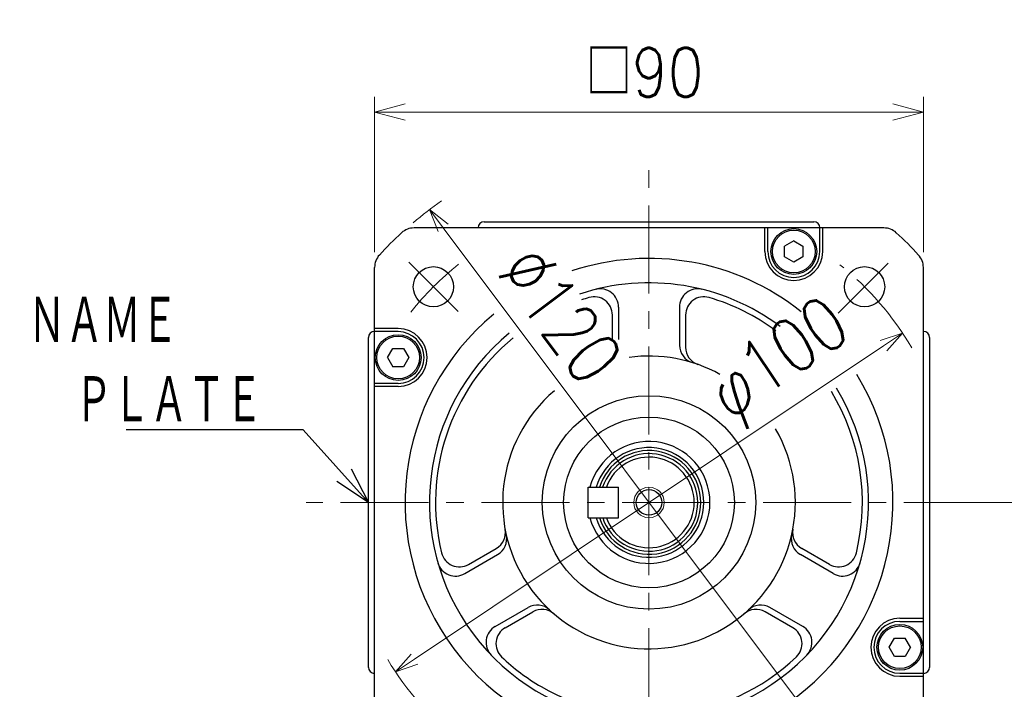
# Model space of a CAD drawing. Header units: millimetres. Extents: x 0 to 1071, y 0 to 742.
# Tile 128 of 130: x 663 to 825, y 495 to 605. Entities that reach past the tile are written whole.
import ezdxf

# ---------------------------------------------------------------- set-up
doc = ezdxf.new("R2010")
doc.units = ezdxf.units.MM
doc.header["$LTSCALE"] = 0.454724
doc.linetypes.add('CENTER', pattern=[50.8, 31.75, -6.35, 6.35, -6.35])
doc.linetypes.add('DOTSX', pattern=[6.35, 3.175, -3.175])
doc.layers.add('NoLayerName_001', color=7, linetype='Continuous')
doc.styles.get("Standard").update_dxf_attribs({"font": 'txt', "bigfont": 'extfont2'})
doc.dimstyles.get("Standard").update_dxf_attribs({"dimtxt": 2.5, "dimasz": 2.5, "dimexe": 1, "dimexo": 1, "dimtad": 1, "dimdec": 3, "dimzin": 0, "dimdsep": 46, "dimtxsty": 'Standard', "dimcen": 2.5, "dimadec": 3, "dimazin": 0, "dimtfac": 0.75, "dimtdec": 3, "dimtmove": 0, "dimatfit": 3, "dimfxl": 1, "dimarcsym": 0})

# ---------------------------------------------------------------- blocks, each defined once
blk = doc.blocks.new('DIM_0003')
at = {"color": 3, "linetype": 'Continuous', "lineweight": 13}
blk.add_line((30.88, 42), (30.88, 63.87), dxfattribs=at)
blk.add_lwpolyline([(9, 42), (74.63, 42), (74.63, 63.87), (9, 63.87)], close=True, dxfattribs=at)
for points in [[(74.63, 42), (94.75, 42), (94.75, 63.87), (74.63, 63.87)], [(1, 0), (1, 52.94), (9, 52.94)], [(2.01, 3.75), (1, 0), (0, 3.75)]]:
    blk.add_lwpolyline(points, dxfattribs=at)
at = {"color": 3, "linetype": 'Continuous', "lineweight": 13, "width": 0.666667}
for s, p in [('%%c０．０４', (35.25, 48.56)), ('Ａ', (81.19, 48.56))]:
    blk.add_text(s, height=8.75, dxfattribs=at).set_placement(p)
at = {"color": 3, "linetype": 'Continuous', "lineweight": 13, "insert": (12.94, 45.94), "char_height": 14, "attachment_point": 7}
blk.add_mtext('\\A1;\\W0.8333;{\\fgdt;\\H1.0x;\\W1.0;r}', dxfattribs=at)
blk = doc.blocks.new('DIM_0004')
at = {"color": 3, "linetype": 'Continuous', "lineweight": 13}
blk.add_line((39.04, 0), (39.04, 21.88), dxfattribs=at)
for points in [[(0, 96.5), (1, 100.25), (2.01, 96.5)], [(1, 100.25), (1, 10.94), (17.16, 10.94)]]:
    blk.add_lwpolyline(points, dxfattribs=at)
blk.add_lwpolyline([(17.16, 0), (75.79, 0), (75.79, 21.88), (17.16, 21.88)], close=True, dxfattribs=at)
at = {"color": 3, "linetype": 'Continuous', "lineweight": 13, "width": 0.666667}
blk.add_text('０．０２', height=8.75, dxfattribs=at).set_placement((43.41, 6.56))
at = {"color": 3, "linetype": 'Continuous', "lineweight": 13, "insert": (21.1, 3.94), "char_height": 14, "attachment_point": 7}
blk.add_mtext('\\A1;\\W0.8333;{\\fgdt;\\H0.667x;\\W1.0;h}', dxfattribs=at)
blk = doc.blocks.new('_OPEN30')
at = {"color": 0, "linetype": 'ByBlock', "lineweight": -2}
for p, q in [((-1, 0.267949), (0, 0)), ((0, 0), (-1, -0.267949)), ((0, 0), (-1, 0))]:
    blk.add_line(p, q, dxfattribs=at)
blk = doc.blocks.new('*D97')
at = {"layer": 'Defpoints', "color": 0}
for p in [(811.7, 589.84), (721.7, 564.38), (811.7, 564.38)]:
    blk.add_point(p, dxfattribs=at)
at = {"layer": 'NoLayerName_001', "color": 0, "linetype": 'Continuous', "lineweight": 13}
for p, q in [((721.7, 566.88), (721.7, 592.34)), ((811.7, 566.88), (811.7, 592.34)), ((726.7, 589.84), (806.7, 589.84))]:
    blk.add_line(p, q, dxfattribs=at)
at = {"layer": 'NoLayerName_001', "color": 0, "lineweight": 13, "xscale": 5, "yscale": 5, "zscale": 5, "rotation": 180}
blk.add_blockref('_OPEN30', (721.7, 589.84), dxfattribs=at)
at = {"layer": 'NoLayerName_001', "color": 0, "lineweight": 13, "xscale": 5, "yscale": 5, "zscale": 5}
blk.add_blockref('_OPEN30', (811.7, 589.84), dxfattribs=at)
at = {"layer": 'NoLayerName_001', "color": 0, "lineweight": 13, "insert": (766, 596.34), "char_height": 8, "attachment_point": 5}
blk.add_mtext('\\W0.8594;□90', dxfattribs=at)
blk = doc.blocks.new('*D98')
at = {"layer": 'Defpoints', "color": 0}
for p in [(811.7, 589.84), (721.7, 564.38), (811.7, 564.38)]:
    blk.add_point(p, dxfattribs=at)
at = {"layer": 'NoLayerName_001', "color": 0, "linetype": 'Continuous', "lineweight": 13}
for p, q in [((721.7, 566.88), (721.7, 592.34)), ((811.7, 566.88), (811.7, 592.34)), ((726.7, 589.84), (806.7, 589.84))]:
    blk.add_line(p, q, dxfattribs=at)
at = {"layer": 'NoLayerName_001', "color": 0, "lineweight": 13, "xscale": 5, "yscale": 5, "zscale": 5, "rotation": 180}
blk.add_blockref('_OPEN30', (721.7, 589.84), dxfattribs=at)
at = {"layer": 'NoLayerName_001', "color": 0, "lineweight": 13, "xscale": 5, "yscale": 5, "zscale": 5}
blk.add_blockref('_OPEN30', (811.7, 589.84), dxfattribs=at)
at = {"layer": 'NoLayerName_001', "color": 0, "lineweight": 13, "insert": (766, 596.34), "char_height": 8, "attachment_point": 5}
blk.add_mtext('\\W0.8594;□90', dxfattribs=at)
blk = doc.blocks.new('*D99')
at = {"layer": 'Defpoints', "color": 0}
for p in [(808.28, 553.61), (808.28, 553.61), (725.12, 498.07)]:
    blk.add_point(p, dxfattribs=at)
at = {"layer": 'NoLayerName_001', "color": 0, "linetype": 'Continuous', "lineweight": 13}
blk.add_line((728.24, 500.15), (805.17, 551.53), dxfattribs=at)
at = {"layer": 'NoLayerName_001', "color": 0, "lineweight": 13, "xscale": 3.75, "yscale": 3.75, "zscale": 3.75}
for p, rotation in [((808.28, 553.61), 33.73580191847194), ((725.12, 498.07), 213.7358019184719)]:
    blk.add_blockref('_OPEN30', p, dxfattribs=dict(at, rotation=rotation))
at = {"layer": 'NoLayerName_001', "color": 0, "lineweight": 13, "insert": (788.42, 548.61), "char_height": 8.75, "attachment_point": 5, "rotation": 33.7358}
blk.add_mtext('\\W0.8000;φ100', dxfattribs=at)
blk = doc.blocks.new('*D100')
at = {"layer": 'Defpoints', "color": 0}
for p in [(730.7, 573.84), (802.7, 477.84)]:
    blk.add_point(p, dxfattribs=at)
at = {"layer": 'NoLayerName_001', "color": 0, "linetype": 'Continuous', "lineweight": 13}
blk.add_line((732.95, 570.84), (800.45, 480.84), dxfattribs=at)
at = {"layer": 'NoLayerName_001', "color": 0, "lineweight": 13, "xscale": 3.75, "yscale": 3.75, "zscale": 3.75}
for p, rotation in [((730.7, 573.84), 126.8698976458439), ((802.7, 477.84), 306.8698976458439)]:
    blk.add_blockref('_OPEN30', p, dxfattribs=dict(at, rotation=rotation))
at = {"layer": 'NoLayerName_001', "color": 0, "lineweight": 13, "insert": (752.21, 556.62), "char_height": 8.75, "attachment_point": 5, "rotation": 306.8699}
blk.add_mtext('\\W0.8000;%%c120', dxfattribs=at)
blk = doc.blocks.new('*D104')
at = {"layer": 'Defpoints', "color": 0}
for p in [(811.7, 525.84), (839.4, 525.84), (787.7, 432.44)]:
    blk.add_point(p, dxfattribs=at)
at = {"layer": 'NoLayerName_001', "color": 0, "linetype": 'Continuous', "lineweight": 13}
for p, q in [((814.2, 525.84), (841.9, 525.84)), ((839.4, 436.19), (839.4, 522.09)), ((790.2, 432.44), (841.9, 432.44))]:
    blk.add_line(p, q, dxfattribs=at)
at = {"layer": 'NoLayerName_001', "color": 0, "lineweight": 13, "xscale": 3.75, "yscale": 3.75, "zscale": 3.75}
for p, rotation in [((839.4, 525.84), 90), ((839.4, 432.44), 270)]:
    blk.add_blockref('_OPEN30', p, dxfattribs=dict(at, rotation=rotation))
at = {"layer": 'NoLayerName_001', "color": 0, "lineweight": 13, "insert": (832.53, 479.14), "char_height": 8.75, "attachment_point": 5, "rotation": 90}
blk.add_mtext('\\W0.8000;９４', dxfattribs=at)

msp = doc.modelspace()

# ---------------------------------------------------------------- linework, layer by layer
at = {"layer": 'NoLayerName_001', "color": 4, "linetype": 'CENTER', "lineweight": 13}
for p, q in [((766.703257, 444.589453), (766.703257, 582.089453)), ((727.335409, 565.207301), (735.428934, 557.113776)), ((805.920727, 565.056923), (797.754938, 556.891134)), ((822.953257, 525.839453), (710.453257, 525.839453))]:
    msp.add_line(p, q, dxfattribs=at)
at = {"layer": 'NoLayerName_001', "color": 7, "linetype": 'Continuous', "lineweight": 25}
for p, q in [((739.665433, 571.839453), (793.741082, 571.839453)), ((805.238955, 570.839453), (728.16756, 570.839453)), ((738.666795, 570.891634), (738.664068, 570.839453)), ((785.703257, 566.97566), (785.703257, 570.839453)), ((786.203257, 566.97566), (786.203257, 570.839453)), ((794.703257, 566.97566), (794.703257, 570.839453)), ((794.73972, 570.891634), (794.742446, 570.839453)), ((795.203257, 566.97566), (795.203257, 570.839453)), ((790.453257, 568.70771), (788.953257, 567.841685)), ((790.453257, 568.70771), (791.953257, 567.841685)), ((788.953257, 566.109634), (788.953257, 567.841685)), ((791.953257, 567.841685), (791.953257, 566.109634)), ((790.453257, 565.243609), (788.953257, 566.109634)), ((791.953257, 566.109634), (790.453257, 565.243609)), ((721.703257, 487.303755), (721.703257, 564.375151)), ((811.703257, 487.303755), (811.703257, 564.375151)), ((761.703257, 557.855074), (761.703257, 552.553642)), ((771.703257, 557.855074), (771.703257, 551.627047)), ((760.703257, 552.553642), (760.703257, 556.547758)), ((772.703257, 556.547758), (772.703257, 551.295297)), ((725.567051, 554.339453), (721.703257, 554.339453)), ((720.703257, 498.801628), (720.703257, 552.877278)), ((721.651077, 553.875915), (721.703257, 553.878642)), ((725.567051, 553.839453), (721.703257, 553.839453)), ((811.755438, 553.875915), (811.703257, 553.878642)), ((812.703257, 552.877278), (812.703257, 498.801628)), ((723.835, 549.589453), (724.701025, 551.089453)), ((724.701025, 551.089453), (726.433076, 551.089453)), ((726.433076, 551.089453), (727.299102, 549.589453)), ((723.835, 549.589453), (724.701025, 548.089453)), ((727.299102, 549.589453), (726.433076, 548.089453)), ((726.433076, 548.089453), (724.701025, 548.089453)), ((725.567051, 545.339453), (721.703257, 545.339453)), ((725.567051, 544.839453), (721.703257, 544.839453)), ((756.703257, 523.339453), (756.703257, 528.339453)), ((756.703257, 528.339453), (761.703257, 528.339453)), ((761.703257, 523.339453), (761.703257, 528.339453)), ((756.703257, 523.339453), (761.703257, 523.339453)), ((736.476916, 514.161769), (741.870546, 517.275783)), ((737.109085, 515.681453), (741.65785, 518.307683)), ((796.929599, 514.161769), (791.535969, 517.275783)), ((796.29743, 515.681453), (791.748665, 518.307683)), ((741.476916, 505.501515), (746.870546, 508.615529)), ((743.109085, 505.289148), (747.65785, 507.915378)), ((790.29743, 505.289148), (785.748665, 507.915378)), ((791.929599, 505.501515), (786.535969, 508.615529)), ((807.839464, 506.839453), (811.703257, 506.839453)), ((807.839464, 506.339453), (811.703257, 506.339453)), ((806.107413, 502.089453), (806.973439, 503.589453)), ((806.973439, 503.589453), (808.705489, 503.589453)), ((809.571515, 502.089453), (808.705489, 503.589453)), ((806.973439, 500.589453), (806.107413, 502.089453)), ((809.571515, 502.089453), (808.705489, 500.589453)), ((808.705489, 500.589453), (806.973439, 500.589453)), ((721.651077, 497.802991), (721.703257, 497.800264)), ((807.839464, 497.839453), (811.703257, 497.839453)), ((811.755438, 497.802991), (811.703257, 497.800264)), ((807.839464, 497.339453), (811.703257, 497.339453))]:
    msp.add_line(p, q, dxfattribs=at)
at = {"layer": 'NoLayerName_001', "color": 2, "linetype": 'DOTSX', "lineweight": 13}
msp.add_line((788.017252, 569.839453), (788.020415, 569.839453), dxfattribs=at)
at = {"layer": 'NoLayerName_001', "color": 7, "linetype": 'Continuous', "lineweight": 25}
for centre, radius in [((790.453257, 566.97566), 3.75), ((790.453257, 566.97566), 3.5), ((731.347918, 561.194792), 3.3), ((802.058596, 561.194792), 3.3), ((725.567051, 549.589453), 3.75), ((725.567051, 549.589453), 3.5), ((766.703257, 525.839453), 17.5), ((766.703257, 525.839453), 14), ((766.703257, 525.839453), 2.1), ((807.839464, 502.089453), 3.75), ((807.839464, 502.089453), 3.5)]:
    msp.add_circle(centre, radius, dxfattribs=at)
at = {"layer": 'NoLayerName_001', "color": 4, "linetype": 'Continuous', "lineweight": 13}
msp.add_circle((766.703257, 525.839453), 2.5, dxfattribs=at)
msp.add_arc((766.703257, 525.839453), 60, 124.53929233, 130.15410222, dxfattribs=at)
at = {"layer": 'NoLayerName_001', "color": 7, "linetype": 'Continuous', "lineweight": 25}
for centre, radius, start, end in [((739.665433, 570.839453), 1, 90, 177.00890722), ((793.741082, 570.839453), 1, 2.99109278, 90), ((766.703257, 525.839453), 60, 132.53689836, 137.46310164), ((728.16756, 567.839453), 3, 90, 132.53689836), ((805.238955, 567.839453), 3, 47.46310164, 90), ((766.703257, 525.839453), 60, 42.53689836, 47.46310164), ((790.453257, 566.97566), 4.75, 180, 0), ((790.453257, 566.97566), 4.25, 180, 0), ((724.703257, 564.375151), 3, 137.46310164, 180), ((766.703257, 525.839453), 40, 51.4013501, 108.41953462), ((808.703257, 564.375151), 3, 0, 42.53689836), ((766.703257, 525.839453), 36, 53.28986916, 108.41953462), ((758.703257, 557.855074), 3, 0, 104.0296654), ((774.703257, 557.855074), 3, 75.9703346, 180), ((766.703257, 525.839453), 35, 106.33482278, 108.41953462), ((757.703257, 556.547758), 3, 0, 106.33482278), ((775.703257, 556.547758), 3, 73.66517722, 180), ((766.703257, 525.839453), 35, 53.50796912, 73.66517722), ((766.703257, 525.839453), 40, 129.53037456, 31.58670629), ((725.567051, 549.589453), 4.75, 270, 90), ((721.703257, 552.877278), 1, 92.99109278, 180), ((725.567051, 549.589453), 4.25, 270, 90), ((766.703257, 525.839453), 36, 129.53037456, 31.34778646), ((766.703257, 525.839453), 35, 129.53037456, 193.66517722), ((811.703257, 552.877278), 1, 360, 87.00890722), ((774.703257, 551.627047), 3, 180, 252.76471474), ((775.703257, 551.295297), 3, 180, 250.52877937), ((766.703257, 525.839453), 24, 61.01541465, 97.80766719), ((766.703257, 525.839453), 24, 130.28114495, 30.15248022), ((766.703257, 525.839453), 35, 346.33482278, 31.27951619), ((766.703257, 525.839453), 10, 194.47751219, 165.52248781), ((766.703257, 525.839453), 9, 196.12762021, 163.87237979), ((766.703257, 525.839453), 8.5, 197.10463518, 162.89536482), ((766.703257, 525.839453), 8, 198.43494882, 161.79004314), ((766.703257, 525.839453), 7.42265, 199.68245502, 160.31754498), ((740.15785, 520.90576), 3, 300, 10.52877937), ((740.370546, 519.873859), 3, 300, 12.76471474), ((793.035969, 519.873859), 3, 167.23528526, 240), ((793.248665, 520.90576), 3, 169.47122063, 240), ((735.609085, 518.279529), 3, 193.66517722, 300), ((797.79743, 518.279529), 3, 240, 346.33482278), ((734.976916, 516.759846), 3, 195.9703346, 300), ((798.429599, 516.759846), 3, 240, 344.0296654), ((748.370546, 506.017453), 3, 47.23528526, 120), ((785.035969, 506.017453), 3, 60, 132.76471474), ((749.15785, 505.317302), 3, 49.47122063, 120), ((784.248665, 505.317302), 3, 60, 130.52877937), ((742.976916, 502.903439), 3, 120, 224.0296654), ((790.429599, 502.903439), 3, 315.9703346, 60), ((807.839464, 502.089453), 4.75, 90, 270), ((807.839464, 502.089453), 4.25, 90, 270), ((744.609085, 502.691072), 3, 120, 226.33482278), ((788.79743, 502.691072), 3, 313.66517722, 60), ((766.703257, 525.839453), 35, 226.33482278, 239.63003561), ((766.703257, 525.839453), 35, 239.63003561, 313.66517722), ((721.703257, 498.801628), 1, 180, 267.00890722), ((811.703257, 498.801628), 1, 272.99109278, 0)]:
    msp.add_arc(centre, radius, start, end, dxfattribs=at)
at = {"layer": 'NoLayerName_001', "color": 4, "linetype": 'CENTER', "lineweight": 13}
for start, end in [(128.63104037, 141.41377981), (30.4523688, 51.21312452), (211.01415119, 231.54743307)]:
    msp.add_arc((766.703257, 525.839453), 50, start, end, dxfattribs=at)

# ---------------------------------------------------------------- block references
at = {"layer": 'NoLayerName_001', "color": 3, "linetype": 'Continuous', "lineweight": 13}
for name, p in [('DIM_0003', (618.327759, 565.839478)), ('DIM_0004', (598.898254, 417.592865))]:
    msp.add_blockref(name, p, dxfattribs=at)

# ---------------------------------------------------------------- texts
at = {"layer": 'NoLayerName_001', "color": 3, "lineweight": 13, "insert": (664.868926, 551.339451), "char_height": 8.39999962, "attachment_point": 7}
msp.add_mtext('\\A1;\\W0.6667;ＮＡＭＥ', dxfattribs=at)
at = {"layer": 'NoLayerName_001', "color": 3, "linetype": 'Continuous', "lineweight": 13, "insert": (703.369925, 538.339452), "char_height": 8.4, "attachment_point": 9, "line_spacing_factor": 0.6}
msp.add_mtext('\\A1;\\W0.6667;ＰＬＡＴＥ', dxfattribs=at)

# ---------------------------------------------------------------- dimensions: what is measured, and where the dimension line sits
at = {"layer": 'NoLayerName_001', "color": 3, "linetype": 'Continuous', "lineweight": 13}
for picture in ['*D97', '*D98']:
    dim = msp.add_linear_dim(base=(811.703257, 589.839453), p1=(721.703257, 564.375151), p2=(811.703257, 564.375151), text='\\W0.8594;<>', dimstyle='Standard', override={"dimtxt": 8, "dimasz": 5, "dimexe": 2.5, "dimexo": 2.5, "dimgap": 2.5, "dimdec": 0, "dimzin": 8, "dimpost": '□<>', "dimblk": 'OPEN30', "dimclrd": 0, "dimclre": 0, "dimclrt": 0, "dimtp": 0, "dimtm": 0, "dimlwd": 13, "dimlwe": 13}, dxfattribs=at)
    dim.commit()
    dim.dimension.update_dxf_attribs({"geometry": picture, "text_midpoint": (766, 589.839453), "dimtype": 160})
dim = msp.add_diameter_dim_2p(p1=(802.703257, 477.839453), p2=(730.703257, 573.839453), text='\\W0.8000;<>', dimstyle='Standard', override={"dimtxt": 8.75, "dimasz": 3.75, "dimexe": 2.5, "dimexo": 2.5, "dimgap": 2.5, "dimzin": 8, "dimblk": 'OPEN30', "dimclrd": 0, "dimclre": 0, "dimclrt": 0, "dimtp": 0, "dimtm": 0, "dimatfit": 2, "dimlwd": 13, "dimlwe": 13}, dxfattribs=at)
dim.commit()
dim.dimension.update_dxf_attribs({"geometry": '*D100', "text_midpoint": (746.711343, 552.495339), "dimtype": 163})
for base, p1, p2, angle, text, override, picture, middle, dimtype in [((808.28362, 553.607662), (725.122894, 498.071244, 498.071244), (808.28362, 553.607662), 33.73580192, '\\W0.8000;<>', {"dimtxt": 8.75, "dimasz": 3.75, "dimexe": 2.5, "dimexo": 2.5, "dimgap": 2.5, "dimdec": 5, "dimzin": 8, "dimpost": 'φ<>', "dimblk": 'OPEN30', "dimse1": 1, "dimse2": 1, "dimclrd": 0, "dimclre": 0, "dimclrt": 0, "dimtp": 0, "dimtm": 0, "dimlwd": 13, "dimlwe": 13}, '*D99', (792.2376, 542.891805), 161), ((839.403518, 525.839453), (787.703257, 432.439454), (811.703257, 525.839453), 90, '\\W0.8000;９４', {"dimtxt": 8.75, "dimasz": 3.75, "dimexe": 2.5, "dimexo": 2.5, "dimgap": 2.5, "dimzin": 8, "dimblk": 'OPEN30', "dimclrd": 0, "dimclre": 0, "dimclrt": 0, "dimtp": 0, "dimtm": 0, "dimlwd": 13, "dimlwe": 13}, '*D104', (839.403518, 479.139453), 160)]:
    dim = msp.add_linear_dim(base=base, p1=p1, p2=p2, angle=angle, text=text, dimstyle='Standard', override=override, dxfattribs=at)
    dim.commit()
    dim.dimension.update_dxf_attribs({"geometry": picture, "text_midpoint": middle, "dimtype": dimtype})

# ---------------------------------------------------------------- leaders
at = {"layer": 'NoLayerName_001', "color": 3, "linetype": 'Continuous', "lineweight": 13, "annotation_type": 0, "has_hookline": 1, "hookline_direction": 1, "text_width": 22.40112}
msp.add_leader([(720.703257, 525.839453), (709.994925, 537.714452), (703.994925, 537.714452)], dimstyle='Standard', override={"dimtxt": 8.4, "dimasz": 6, "dimldrblk": 'OPEN30'}, dxfattribs=at)

doc.saveas('drawing.dxf')
